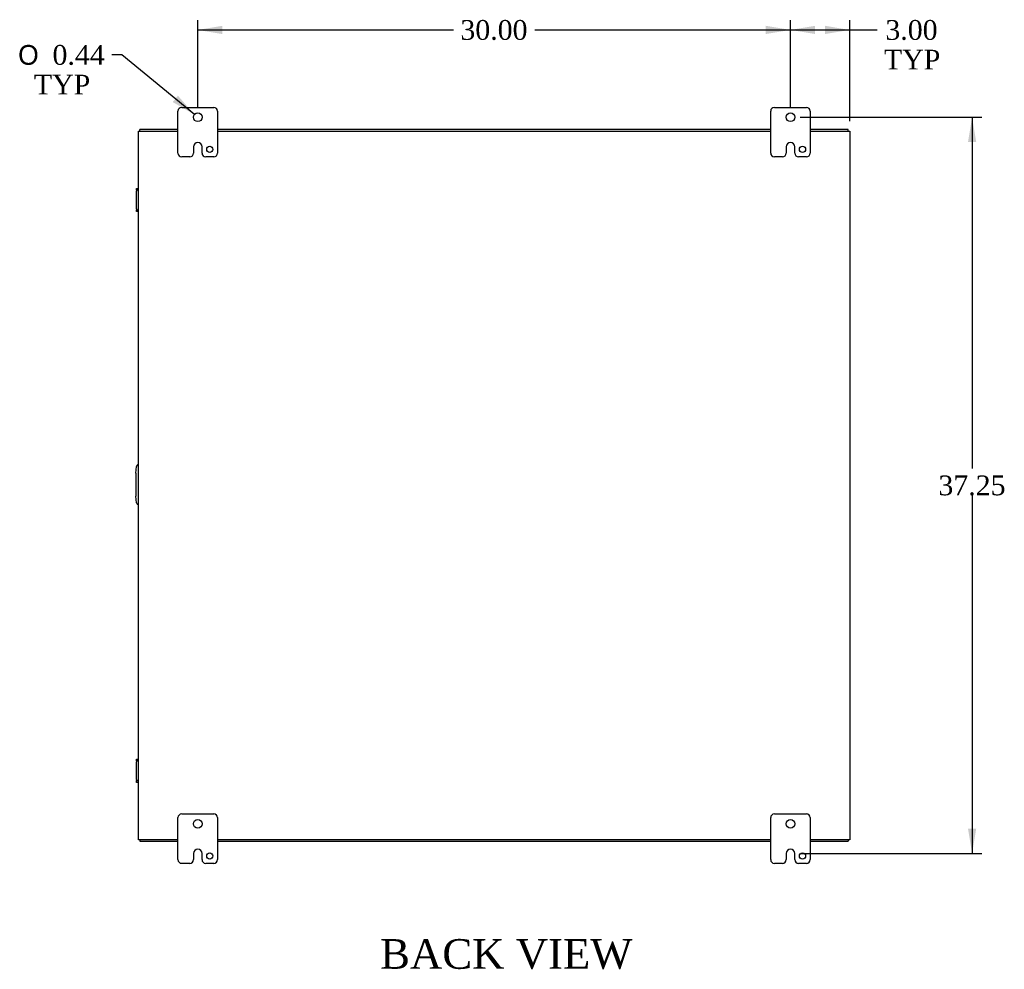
# Model space of a CAD drawing. Header units: inches. Extents: x 6 to 233, y 0 to 156.
# Tile 6 of 8: x 176 to 225, y 56 to 104. Entities that reach past the tile are written whole.
import ezdxf
from ezdxf.enums import TextEntityAlignment as Align

# ---------------------------------------------------------------- set-up
doc = ezdxf.new("R2010")
doc.units = ezdxf.units.IN
doc.header["$MEASUREMENT"] = 0
for name, color, linetype in [('COM40153-2', 7, 'CONTINUOUS'), ('COM42667', 7, 'CONTINUOUS'), ('COM48489', 7, 'CONTINUOUS'), ('COM70236-3', 7, 'CONTINUOUS'), ('DEFAULT', 7, 'CONTINUOUS'), ('FET07710', 7, 'CONTINUOUS')]:
    doc.layers.add(name, color=color, linetype=linetype)
doc.styles.add('SEACAD_SOLID_EDGE_ANSI1_SY', font='txt')
doc.styles.add('SEACAD_TIMES_NEW_ROMAN', font='times.ttf')

# ---------------------------------------------------------------- blocks, each defined once
blk = doc.blocks.new('GDIMGGROUP7')
at = {"layer": 'DEFAULT', "linetype": 'Continuous'}
for points in [[(185.892, 103.985), (184.642, 103.776), (185.892, 103.568)], [(213.392, 103.985), (213.392, 103.568), (214.642, 103.776)]]:
    blk.add_hatch(color=136, dxfattribs=at).paths.add_polyline_path(points)
at = {"layer": 'DEFAULT', "color": 136, "linetype": 'Continuous'}
for p, q in [((184.642, 99.856), (184.642, 104.276)), ((214.642, 99.856), (214.642, 104.276)), ((184.642, 103.776), (197.586, 103.776)), ((201.698, 103.776), (214.642, 103.776))]:
    blk.add_line(p, q, dxfattribs=at)
at = {"layer": 'DEFAULT', "color": 136, "linetype": 'Continuous', "style": 'SEACAD_TIMES_NEW_ROMAN'}
blk.add_text('30.00', height=1, dxfattribs=at).set_placement((197.936, 104.276), align=Align.TOP_LEFT)
blk = doc.blocks.new('GDIMGGROUP8')
at = {"layer": 'DEFAULT', "linetype": 'Continuous'}
for points in [[(215.892, 103.985), (214.642, 103.776), (215.892, 103.568)], [(216.392, 103.985), (216.392, 103.568), (217.642, 103.776)]]:
    blk.add_hatch(color=136, dxfattribs=at).paths.add_polyline_path(points)
at = {"layer": 'DEFAULT', "color": 136, "linetype": 'Continuous'}
for p, q in [((214.642, 99.856), (214.642, 104.276)), ((217.642, 99.159), (217.642, 104.276)), ((214.642, 103.776), (218.526, 103.776)), ((218.526, 103.776), (219.026, 103.776))]:
    blk.add_line(p, q, dxfattribs=at)
at = {"layer": 'DEFAULT', "color": 136, "linetype": 'Continuous', "style": 'SEACAD_TIMES_NEW_ROMAN'}
for s, p in [('3.00', (219.447, 104.276)), ('TYP', (219.376, 102.776))]:
    blk.add_text(s, height=1, dxfattribs=at).set_placement(p, align=Align.TOP_LEFT)
blk = doc.blocks.new('GDIMGGROUP22')
at = {"layer": 'DEFAULT', "linetype": 'Continuous'}
for points in [[(224.045, 98.106), (223.837, 99.356), (223.629, 98.106)], [(224.045, 63.356), (223.629, 63.356), (223.837, 62.106)]]:
    blk.add_hatch(color=136, dxfattribs=at).paths.add_polyline_path(points)
at = {"layer": 'DEFAULT', "color": 136, "linetype": 'Continuous'}
for p, q in [((215.142, 99.356), (224.337, 99.356)), ((223.837, 99.356), (223.837, 81.581)), ((223.837, 80.231), (223.837, 62.106)), ((215.143, 62.106), (224.337, 62.106))]:
    blk.add_line(p, q, dxfattribs=at)
at = {"layer": 'DEFAULT', "color": 136, "linetype": 'Continuous', "style": 'SEACAD_TIMES_NEW_ROMAN'}
blk.add_text('37.25', height=1, dxfattribs=at).set_placement((222.131, 81.231), align=Align.TOP_LEFT)
blk = doc.blocks.new('GDIMGGROUP23')
at = {"layer": 'DEFAULT', "linetype": 'Continuous'}
blk.add_hatch(color=136, dxfattribs=at).paths.add_polyline_path([(183.375, 100.127), (184.473, 99.495), (183.639, 100.449)])
at = {"layer": 'DEFAULT', "color": 136, "linetype": 'Continuous'}
for p, q in [((180.796, 102.513), (180.296, 102.513)), ((184.473, 99.495), (180.796, 102.513))]:
    blk.add_line(p, q, dxfattribs=at)
for s, style, p in [('O', 'SEACAD_SOLID_EDGE_ANSI1_SY', (175.552, 103.013)), ('0.44', 'SEACAD_TIMES_NEW_ROMAN', (177.292, 103.013)), ('TYP', 'SEACAD_TIMES_NEW_ROMAN', (176.351, 101.513))]:
    blk.add_text(s, height=1, dxfattribs=dict(at, style=style)).set_placement(p, align=Align.TOP_LEFT)

msp = doc.modelspace()

# ---------------------------------------------------------------- linework, layer by layer
at = {"layer": 'COM40153-2', "color": 7}
for p, q in [((181.517, 81.357), (181.546, 81.691)), ((181.517, 81.357), (181.517, 80.186)), ((181.546, 79.852), (181.517, 80.186))]:
    msp.add_line(p, q, dxfattribs=at)
for centre, start, end in [((181.671, 81.68), 103.3006, 175), ((181.671, 79.863), 185, 256.6994)]:
    msp.add_arc(centre, 0.125, start, end, dxfattribs=at)
at = {"layer": 'COM42667', "color": 7}
for p, q in [((181.546, 95.663), (181.546, 95.758)), ((181.546, 95.758), (181.642, 95.758)), ((181.546, 95.663), (181.546, 95.615)), ((181.642, 95.663), (181.546, 95.663)), ((181.546, 94.724), (181.546, 95.615)), ((181.546, 94.724), (181.546, 94.676)), ((181.546, 94.581), (181.546, 94.676)), ((181.546, 94.676), (181.642, 94.676)), ((181.642, 94.581), (181.546, 94.581)), ((181.546, 66.787), (181.546, 66.882)), ((181.546, 66.882), (181.642, 66.882)), ((181.546, 66.787), (181.546, 66.739)), ((181.642, 66.787), (181.546, 66.787)), ((181.546, 65.848), (181.546, 66.739)), ((181.546, 65.848), (181.546, 65.8)), ((181.546, 65.705), (181.546, 65.8)), ((181.546, 65.8), (181.642, 65.8)), ((181.642, 65.705), (181.546, 65.705))]:
    msp.add_line(p, q, dxfattribs=at)
at = {"layer": 'COM48489', "color": 7}
for p, q in [((181.642, 62.803), (181.642, 98.659)), ((181.642, 98.659), (181.75, 98.659)), ((181.75, 98.659), (183.642, 98.659)), ((185.642, 98.659), (213.642, 98.659)), ((215.642, 98.659), (217.534, 98.659)), ((217.534, 98.659), (217.642, 98.659)), ((217.642, 98.659), (217.642, 62.803)), ((181.75, 62.803), (181.642, 62.803)), ((183.642, 62.803), (181.75, 62.803)), ((213.642, 62.803), (185.642, 62.803)), ((217.534, 62.803), (215.642, 62.803)), ((217.642, 62.803), (217.534, 62.803))]:
    msp.add_line(p, q, dxfattribs=at)
at = {"layer": 'COM70236-3', "color": 7}
for p, q in [((183.642, 98.731), (181.714, 98.731)), ((181.714, 98.659), (181.714, 98.731)), ((213.642, 98.731), (185.642, 98.731)), ((217.57, 98.731), (215.642, 98.731)), ((217.57, 98.659), (217.57, 98.731)), ((181.714, 62.803), (181.714, 62.731)), ((217.57, 62.803), (217.57, 62.731)), ((181.714, 62.731), (183.642, 62.731)), ((185.642, 62.731), (213.642, 62.731)), ((215.642, 62.731), (217.57, 62.731))]:
    msp.add_line(p, q, dxfattribs=at)
at = {"layer": 'FET07710', "color": 7}
for p, q in [((183.83, 99.856), (185.455, 99.856)), ((213.83, 99.856), (215.455, 99.856)), ((183.642, 97.544), (183.642, 99.669)), ((185.642, 99.669), (185.642, 97.544)), ((213.642, 97.544), (213.642, 99.669)), ((215.642, 99.669), (215.642, 97.544)), ((184.424, 97.856), (184.424, 97.544)), ((184.643, 98.074), (184.642, 98.074)), ((184.861, 97.544), (184.861, 97.856)), ((214.424, 97.856), (214.424, 97.544)), ((214.643, 98.074), (214.642, 98.074)), ((214.861, 97.544), (214.861, 97.856)), ((184.237, 97.356), (183.83, 97.356)), ((185.455, 97.356), (185.048, 97.356)), ((214.237, 97.356), (213.83, 97.356)), ((215.455, 97.356), (215.048, 97.356)), ((183.642, 61.794), (183.642, 63.919)), ((183.83, 64.106), (185.455, 64.106)), ((185.642, 63.919), (185.642, 61.794)), ((213.642, 61.794), (213.642, 63.919)), ((213.83, 64.106), (215.455, 64.106)), ((215.642, 63.919), (215.642, 61.794)), ((184.643, 62.324), (184.642, 62.324)), ((214.643, 62.324), (214.642, 62.324)), ((184.424, 62.106), (184.424, 61.794)), ((184.861, 61.794), (184.861, 62.106)), ((214.424, 62.106), (214.424, 61.794)), ((214.861, 61.794), (214.861, 62.106)), ((184.237, 61.606), (183.83, 61.606)), ((185.455, 61.606), (185.048, 61.606)), ((214.237, 61.606), (213.83, 61.606)), ((215.455, 61.606), (215.048, 61.606))]:
    msp.add_line(p, q, dxfattribs=at)
for centre, radius in [((184.642, 99.356), 0.219), ((214.642, 99.356), 0.219), ((185.252, 97.731), 0.156), ((215.252, 97.731), 0.156), ((184.642, 63.606), 0.219), ((214.642, 63.606), 0.219), ((185.252, 61.981), 0.156), ((215.252, 61.981), 0.156)]:
    msp.add_circle(centre, radius, dxfattribs=at)
for centre, radius, start, end in [((183.83, 99.669), 0.188, 90, 180), ((185.455, 99.669), 0.187, 0, 90), ((213.83, 99.669), 0.188, 90, 180), ((215.455, 99.669), 0.187, 0, 90), ((184.642, 97.856), 0.218, 90, 180), ((184.643, 97.856), 0.218, 0, 90), ((214.642, 97.856), 0.218, 90, 180), ((214.643, 97.856), 0.218, 0, 90), ((183.83, 97.544), 0.187, 180, 270), ((184.237, 97.544), 0.188, 270, 0), ((185.048, 97.544), 0.188, 180, 270), ((185.455, 97.544), 0.188, 270, 0), ((213.83, 97.544), 0.187, 180, 270), ((214.237, 97.544), 0.188, 270, 0), ((215.048, 97.544), 0.188, 180, 270), ((215.455, 97.544), 0.188, 270, 0), ((183.83, 63.919), 0.188, 90, 180), ((185.455, 63.919), 0.187, 0, 90), ((213.83, 63.919), 0.188, 90, 180), ((215.455, 63.919), 0.188, 0, 90), ((184.642, 62.106), 0.218, 90, 180), ((184.643, 62.106), 0.218, 0, 90), ((214.642, 62.106), 0.218, 90, 180), ((214.643, 62.106), 0.218, 0, 90), ((183.83, 61.794), 0.187, 180, 270), ((184.237, 61.794), 0.188, 270, 0), ((185.048, 61.794), 0.188, 180, 270), ((185.455, 61.794), 0.188, 270, 0), ((213.83, 61.794), 0.188, 180, 270), ((214.237, 61.794), 0.188, 270, 0), ((215.048, 61.794), 0.188, 180, 270), ((215.455, 61.794), 0.188, 270, 0)]:
    msp.add_arc(centre, radius, start, end, dxfattribs=at)

# ---------------------------------------------------------------- block references
at = {"layer": 'DEFAULT', "color": 7}
for name in ['GDIMGGROUP7', 'GDIMGGROUP8', 'GDIMGGROUP23', 'GDIMGGROUP22']:
    msp.add_blockref(name, (0, 0), dxfattribs=at)

# ---------------------------------------------------------------- texts
at = {"layer": 'DEFAULT', "color": 7, "style": 'SEACAD_TIMES_NEW_ROMAN'}
msp.add_text('BACK VIEW', height=1.5, dxfattribs=at).set_placement((193.875, 57.772), align=Align.TOP_LEFT)

doc.saveas('drawing.dxf')
